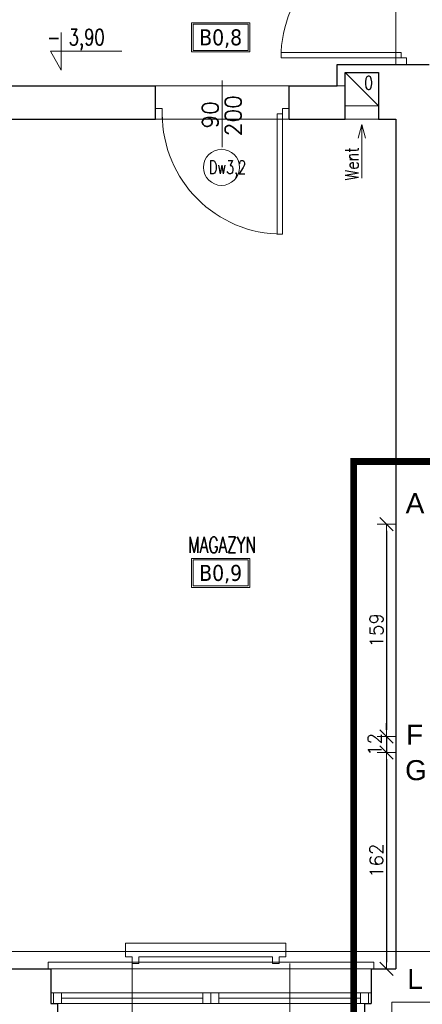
# Model space of a CAD drawing. Header units: millimetres. Extents: x 15214 to 140083, y -437840 to -79279.
# Tile 252 of 256: x 51698 to 52000, y -195614 to -194877. Entities that reach past the tile are written whole.
import ezdxf
from ezdxf.enums import TextEntityAlignment as Align

# ---------------------------------------------------------------- set-up
doc = ezdxf.new("R2010")
doc.units = ezdxf.units.MM
doc.linetypes.add('HIDDEN', pattern=[9.525, 6.35, -3.175])
doc.layers.get('0').update_dxf_attribs({"lineweight": 0})
for name, color, linetype, lineweight in [('! grzejniki', 7, 'Continuous', 0), ('0-osie-tx', 66, 'Continuous', 9), ('A_wymiary', 7, 'Continuous', 5), ('Istn-cienka', 4, 'Continuous', 9), ('Istn-drzwi', 1, 'Continuous', 13), ('Istn-okna', 6, 'Continuous', 13), ('Istn-sciany', 3, 'Continuous', 30), ('Istn-went', 5, 'Continuous', 13), ('Istn-widok', 1, 'Continuous', 15), ('Opis', 8, 'Continuous', 13), ('Opis_drzwi', 9, 'Continuous', 15), ('Opis_okna', 8, 'Continuous', 15), ('Opis_pom', 9, 'Continuous', 18), ('WYMIAROWANIE', 1, 'Continuous', 13)]:
    doc.layers.add(name, color=color, linetype=linetype, lineweight=lineweight)
doc.layers.add('AS_ opisy', color=7, linetype='Continuous')
doc.layers.add('Powierzchnia', color=140, linetype='Continuous', lineweight=5, plot=False)
doc.styles.add('ARCHETYP', font='romans.shx', dxfattribs={"height": 15})
doc.styles.add('ARIAL', font='tahoma.ttf')
doc.styles.add('SIMPLEX', font='simplex.shx', dxfattribs={"width": 0.77})
doc.styles.add('TXT', font='simplex.shx')
doc.dimstyles.new('DIM50', dxfattribs={"dimscale": 5, "dimtxt": 2, "dimasz": 1, "dimexe": 0, "dimexo": 0, "dimgap": 0.5, "dimtad": 1, "dimdec": 4, "dimrnd": 0.5, "dimdsep": 46, "dimtxsty": 'TXT', "dimblk": 'TICK1', "dimblk1": 'TICK1', "dimblk2": 'TICK1', "dimsah": 1, "dimcen": 0, "dimse1": 1, "dimse2": 1, "dimclrd": 1, "dimclre": 7, "dimclrt": 9, "dimadec": 0, "dimazin": 0, "dimtfac": 1, "dimtdec": 4, "dimtmove": 2, "dimatfit": 3, "dimldrblk": 'TICK1', "dimfxl": 1, "dimtolj": 1, "dimarcsym": 0})
doc.dimstyles.new('OL PB 100', dxfattribs={"dimscale": 4, "dimtxt": 2.5, "dimasz": 0.1, "dimexe": 10, "dimexo": 10, "dimgap": 0.5, "dimtad": 1, "dimdec": 1, "dimrnd": 0.5, "dimzin": 9, "dimdsep": 46, "dimtxsty": 'SIMPLEX', "dimblk": 'thick_MSz', "dimcen": 0.05, "dimdle": 8, "dimse1": 1, "dimse2": 1, "dimclrd": 256, "dimclre": 256, "dimclrt": 3, "dimadec": 1, "dimazin": 2, "dimtfac": 1, "dimtdec": 1, "dimtix": 1, "dimtofl": 0, "dimtmove": 2, "dimatfit": 3, "dimldrblk": 'thick_MSz', "dimfxl": 10, "dimfxlon": 1, "dimtolj": 1, "dimlwd": -1, "dimlwe": -1, "dimarcsym": 0})

# ---------------------------------------------------------------- blocks, each defined once
blk = doc.blocks.new('thick_MSz')
for p, q in [((-10, 0), (10, 0)), ((0, 15), (0, -15))]:
    blk.add_line(p, q)
at = {"const_width": 2, "elevation": 2}
blk.add_lwpolyline([(-7.1, -7.1), (7.1, 7.1)], dxfattribs=at)
blk = doc.blocks.new('*D548')
at = {"layer": 'A_wymiary', "transparency": 16777216}
blk.add_line((51691.11, -195821.59), (51979.31, -195821.59), dxfattribs=at)
at = {"layer": 'DEFPOINTS', "color": 0, "transparency": 16777216}
for p in [(51690.71, -195552.59), (51979.71, -195552.59), (51979.71, -195821.59)]:
    blk.add_point(p, dxfattribs=at)
at = {"layer": 'A_wymiary', "transparency": 16777216, "xscale": 0.4, "yscale": 0.4, "zscale": 0.4, "rotation": 180}
blk.add_blockref('thick_MSz', (51690.71, -195821.59), dxfattribs=at)
at = {"layer": 'A_wymiary', "transparency": 16777216, "xscale": 0.4, "yscale": 0.4, "zscale": 0.4}
blk.add_blockref('thick_MSz', (51979.71, -195821.59), dxfattribs=at)
at = {"layer": 'A_wymiary', "color": 3, "transparency": 16777216, "insert": (51835.21, -195814.59), "char_height": 10, "attachment_point": 5, "style": 'SIMPLEX'}
blk.add_mtext('\\A1;289', dxfattribs=at)
blk = doc.blocks.new('TICK1')
at = {"color": 2}
blk.add_line((-1, -1), (1, 1), dxfattribs=at)
at = {"color": 0}
for p, q in [((0, 0), (-1, 0)), ((0, -1.4), (0, 1.4))]:
    blk.add_line(p, q, dxfattribs=at)
blk = doc.blocks.new('*D1518')
at = {"layer": 'DEFPOINTS', "color": 0, "transparency": 16777216}
for p in [(52007.71, -195254.59), (51972.66, -195413.59), (52004.71, -195413.59)]:
    blk.add_point(p, dxfattribs=at)
at = {"layer": 'WYMIAROWANIE', "color": 1, "lineweight": -2, "transparency": 16777216}
blk.add_line((51972.66, -195259.59), (51972.66, -195408.59), dxfattribs=at)
at = {"layer": 'WYMIAROWANIE', "color": 1, "lineweight": -2, "transparency": 16777216, "xscale": 5, "yscale": 5, "zscale": 5}
for p, rotation in [((51972.66, -195254.59), 90), ((51972.66, -195413.59), 270)]:
    blk.add_blockref('TICK1', p, dxfattribs=dict(at, rotation=rotation))
at = {"layer": 'WYMIAROWANIE', "color": 9, "transparency": 16777216, "insert": (51965.16, -195334.09), "char_height": 10, "attachment_point": 5, "rotation": 90, "style": 'TXT'}
blk.add_mtext('\\A1;159', dxfattribs=at)
blk = doc.blocks.new('*D1519')
at = {"layer": 'DEFPOINTS', "color": 0, "transparency": 16777216}
for p in [(52004.71, -195413.59), (51972.66, -195425.59), (52004.71, -195425.59)]:
    blk.add_point(p, dxfattribs=at)
at = {"layer": 'WYMIAROWANIE', "color": 1, "lineweight": -2, "transparency": 16777216}
for p, q in [((51972.66, -195408.59), (51972.66, -195403.59)), ((51972.66, -195413.59), (51972.66, -195425.59)), ((51972.66, -195430.59), (51972.66, -195435.59))]:
    blk.add_line(p, q, dxfattribs=at)
at = {"layer": 'WYMIAROWANIE', "color": 1, "lineweight": -2, "transparency": 16777216, "xscale": 5, "yscale": 5, "zscale": 5}
for p, rotation in [((51972.66, -195413.59), 270), ((51972.66, -195425.59), 90)]:
    blk.add_blockref('TICK1', p, dxfattribs=dict(at, rotation=rotation))
at = {"layer": 'WYMIAROWANIE', "color": 9, "transparency": 16777216, "insert": (51963.91, -195419.59), "char_height": 10, "attachment_point": 5, "rotation": 90, "style": 'TXT'}
blk.add_mtext('\\A1;12', dxfattribs=at)
blk = doc.blocks.new('*D1520')
at = {"layer": 'DEFPOINTS', "color": 0, "transparency": 16777216}
for p in [(52004.71, -195425.59), (51972.66, -195587.59), (52004.71, -195587.59)]:
    blk.add_point(p, dxfattribs=at)
at = {"layer": 'WYMIAROWANIE', "color": 1, "lineweight": -2, "transparency": 16777216}
blk.add_line((51972.66, -195430.59), (51972.66, -195582.59), dxfattribs=at)
at = {"layer": 'WYMIAROWANIE', "color": 1, "lineweight": -2, "transparency": 16777216, "xscale": 5, "yscale": 5, "zscale": 5}
for p, rotation in [((51972.66, -195425.59), 90), ((51972.66, -195587.59), 270)]:
    blk.add_blockref('TICK1', p, dxfattribs=dict(at, rotation=rotation))
at = {"layer": 'WYMIAROWANIE', "color": 9, "transparency": 16777216, "insert": (51965.16, -195506.59), "char_height": 10, "attachment_point": 5, "rotation": 90, "style": 'TXT'}
blk.add_mtext('\\A1;162', dxfattribs=at)

msp = doc.modelspace()

# ---------------------------------------------------------------- linework, layer by layer
at = {"layer": '! grzejniki'}
msp.add_lwpolyline([(51782.21802, -195583.42942), (51782.21802, -195578.42942), (51777.21802, -195578.42942), (51777.21802, -195568.42942), (51897.21802, -195568.42942), (51897.21802, -195578.42942), (51892.21802, -195578.42942), (51892.21802, -195583.42942), (51887.21802, -195583.42942), (51887.21802, -195578.42942), (51787.21802, -195578.42942), (51787.21802, -195583.42942)], close=True, dxfattribs=at)
at = {"layer": '0-osie-tx'}
msp.add_lwpolyline([(48942.71142, -195574.5883), (58021.88888, -195574.5883)], dxfattribs=at)
at = {"layer": 'Istn-cienka', "linetype": 'HIDDEN', "ltscale": 2}
msp.add_lwpolyline([(51721.21802, -195587.5883), (51961.21802, -195587.5883)], dxfattribs=at)
at = {"layer": 'Istn-drzwi'}
for points in [[(51893.71142, -194901.5883), (51983.71142, -194901.5883), (51983.71142, -194905.5883), (51893.71142, -194905.5883)], [(51987.71142, -194905.5883), (51987.71142, -194910.5883), (51979.71142, -194910.5883), (51979.71142, -194905.5883)], [(51804.71142, -194943.5883), (51799.71142, -194943.5883), (51799.71142, -194951.5883), (51804.71142, -194951.5883)], [(51894.71142, -194943.5883), (51899.71142, -194943.5883), (51899.71142, -194951.5883), (51894.71142, -194951.5883)], [(51890.71142, -195037.5883), (51890.71142, -194947.5883), (51894.71142, -194947.5883), (51894.71142, -195037.5883)]]:
    msp.add_lwpolyline(points, close=True, dxfattribs=at)
msp.add_lwpolyline([(51849.71142, -194922.5883), (51849.71142, -194972.5883)], dxfattribs=at)
for centre, start, end in [((51983.71142, -194905.5883), 90.00000004, 180.00000004), ((51894.71142, -194947.5883), 180.00000004, 270.00000004)]:
    msp.add_arc(centre, 90, start, end, dxfattribs=at)
at = {"layer": 'Istn-okna'}
for points in [[(51721.21802, -195605.5883), (51961.21802, -195605.5883)], [(51729.21802, -195609.5883), (51835.21802, -195609.5883)], [(51847.21802, -195609.5883), (51953.21802, -195609.5883)], [(51721.21802, -195613.5883), (51961.21802, -195613.5883)]]:
    msp.add_lwpolyline(points, dxfattribs=at)
for points in [[(51723.21802, -195613.5883), (51729.21802, -195613.5883), (51729.21802, -195605.5883), (51723.21802, -195605.5883)], [(51835.21802, -195613.5883), (51841.21802, -195613.5883), (51841.21802, -195605.5883), (51835.21802, -195605.5883)], [(51841.21802, -195613.5883), (51847.21802, -195613.5883), (51847.21802, -195605.5883), (51841.21802, -195605.5883)], [(51953.21802, -195613.5883), (51959.21802, -195613.5883), (51959.21802, -195605.5883), (51953.21802, -195605.5883)]]:
    msp.add_lwpolyline(points, close=True, dxfattribs=at)
at = {"layer": 'Istn-sciany'}
for points in [[(51935.71142, -194910.5883), (52004.71142, -194910.5883)], [(51935.71142, -194926.5883), (51935.71142, -194910.5883)], [(51941.71142, -194951.5883), (51941.71142, -194916.5883)], [(51941.71142, -194916.5883), (51966.71142, -194916.5883)], [(51966.71142, -194916.5883), (51966.71142, -194951.5883)], [(51373.71142, -194926.5883), (51799.71142, -194926.5883)], [(51799.71142, -194951.5883), (51799.71142, -194926.5883)], [(51899.71142, -194926.5883), (51935.71142, -194926.5883)], [(51899.71142, -194951.5883), (51899.71142, -194926.5883)], [(51690.71142, -194951.5883), (51799.71142, -194951.5883)], [(51899.71142, -194951.5883), (51941.71142, -194951.5883)], [(51966.71142, -194951.5883), (51979.71142, -194951.5883)], [(51979.71142, -194951.5883), (51979.71142, -195587.5883)], [(51690.71142, -195587.5883), (51721.21802, -195587.5883)], [(51721.21802, -195587.5883), (51721.21802, -195613.5883)], [(51961.21802, -195587.5883), (51979.71142, -195587.5883)], [(51961.21802, -195587.5883), (51961.21802, -195613.5883)], [(51721.21802, -195613.5883), (51726.21802, -195613.5883)], [(51726.21802, -195613.5883), (51726.21802, -195625.5883)], [(51956.21802, -195613.5883), (51961.21802, -195613.5883)], [(51956.21802, -195613.5883), (51956.21802, -195625.5883)]]:
    msp.add_lwpolyline(points, dxfattribs=at)
at = {"layer": 'Istn-went'}
msp.add_lwpolyline([(51941.71142, -194941.5883), (51966.71142, -194941.5883), (51966.71142, -194916.5883), (51941.71142, -194916.5883)], close=True, dxfattribs=at)
for points in [[(51941.71142, -194916.5883), (51966.71142, -194941.5883)], [(51941.71142, -194951.5883), (51966.71142, -194951.5883)], [(51954.21142, -194955.64023), (51951.53193, -194965.64023)], [(51954.21142, -194995.68676), (51954.21142, -194955.64023)], [(51954.21142, -194955.64023), (51956.89092, -194965.64023)]]:
    msp.add_lwpolyline(points, dxfattribs=at)
at = {"layer": 'Istn-widok'}
for points in [[(51935.71142, -194926.5883), (51941.71142, -194926.5883)], [(51719.21802, -195582.5883), (51963.21802, -195582.5883)], [(51719.21802, -195587.5883), (51719.21802, -195582.5883)], [(51963.21802, -195587.5883), (51963.21802, -195582.5883)], [(51976.71142, -195612.5883), (52604.71142, -195612.5883)], [(51976.71142, -195612.5883), (51976.71142, -195625.5883)]]:
    msp.add_lwpolyline(points, dxfattribs=at)
at = {"layer": 'Opis'}
for points in [[(51729.1019, -194886.75759), (51729.1019, -194914.75936)], [(51729.1019, -194914.75936), (51721.01848, -194900.75848)], [(51721.01848, -194900.75848), (51774.45269, -194900.75848)]]:
    msp.add_lwpolyline(points, dxfattribs=at)
at = {"layer": 'Opis', "color": 74, "linetype": 'HIDDEN', "ltscale": 3, "true_color": 0x4a9400, "const_width": 5}
msp.add_lwpolyline([(51948.19219, -195207.7778), (52424.23413, -195207.7778), (52424.23413, -195663.92454), (51948.19219, -195663.92454)], close=True, dxfattribs=at)
at = {"layer": 'Opis_drzwi'}
msp.add_circle((51849.07644, -194987.59964), 13.5, dxfattribs=at)
at = {"layer": 'Opis_okna'}
for points in [[(51782.21802, -195583.42942), (51782.21802, -195695.01463)], [(51900.21802, -195583.42942), (51900.21802, -195695.01463)]]:
    msp.add_lwpolyline(points, dxfattribs=at)
at = {"layer": 'Opis_pom', "ltscale": 0.7}
for points in [[(51826.7312, -194901.15848), (51870.2512, -194901.15848), (51870.2512, -194879.39848), (51826.7312, -194879.39848)], [(51827.8192, -194900.07048), (51869.1632, -194900.07048), (51869.1632, -194880.48648), (51827.8192, -194880.48648)], [(51826.7312, -195302.05482), (51870.2512, -195302.05482), (51870.2512, -195280.29482), (51826.7312, -195280.29482)], [(51827.8192, -195300.96682), (51869.1632, -195300.96682), (51869.1632, -195281.38282), (51827.8192, -195281.38282)]]:
    msp.add_lwpolyline(points, close=True, dxfattribs=at)
at = {"layer": 'Powierzchnia'}
msp.add_lwpolyline([(51089.71142, -194908.5883), (51172.71142, -194908.5883), (51172.71142, -194926.5883), (51935.71142, -194926.5883), (51935.71142, -194910.5883), (51979.71142, -194910.5883), (51979.71142, -194796.5883), (51221.21802, -194796.5883), (51221.21802, -194513.5883), (51089.71142, -194513.5883), (51089.71142, -194908.5883)], dxfattribs=at)
msp.add_lwpolyline([(51690.71142, -195587.5883), (51979.71142, -195587.5883), (51979.71142, -194951.5883), (51690.71142, -194951.5883)], close=True, dxfattribs=at)

# ---------------------------------------------------------------- texts
at = {"layer": 'AS_ opisy', "char_height": 15, "attachment_point": 1, "style": 'TXT'}
for s, insert in [('{\\fArial|b0|i0|c238|p34;A}', (51987.11719, -195231.47991)), ('{\\fArial|b0|i0|c238|p34;F}', (51987.39105, -195404.74512)), ('{\\fArial|b0|i0|c238|p34;G}', (51986.71039, -195431.30425)), ('{\\fArial|b0|i0|c238|p34;L}', (51988.28619, -195587.56836))]:
    msp.add_mtext_dynamic_manual_height_columns(s, width=15, gutter_width=75, heights=[15], dxfattribs=dict(at, insert=insert))
at = {"layer": 'Istn-drzwi', "color": 8, "style": 'ARCHETYP'}
for s, p in [('200', (51863.85856, -194964.39238)), ('90', (51846.71142, -194958.61111))]:
    msp.add_text(s, height=12, rotation=89.99999996, dxfattribs=at).set_placement(p)
at = {"layer": 'Istn-went', "style": 'ARCHETYP', "width": 0.8}
for s, rotation, p in [('0', 0.00000004, (51955.87286, -194929.41077)), ('Went', 89.99999996, (51951.8812, -194997.47365))]:
    msp.add_text(s, height=10, rotation=rotation, dxfattribs=at).set_placement(p)
at = {"layer": 'Opis', "style": 'SIMPLEX', "width": 0.75}
msp.add_text('- 3,90', height=12, dxfattribs=at).set_placement((51718.41445, -194896.18036))
at = {"layer": 'Opis', "color": 74, "linetype": 'HIDDEN', "ltscale": 3, "true_color": 0x4a9400, "insert": (51604.62487, -194843.02199), "char_height": 15, "attachment_point": 1, "style": 'TXT'}
msp.add_mtext_dynamic_manual_height_columns('SANITARIAT PIWNICE', width=149.161914, gutter_width=75, heights=[0], dxfattribs=at)
at = {"layer": 'Opis_drzwi', "style": 'ARCHETYP', "width": 0.7}
msp.add_text('Dw3,2', height=10, dxfattribs=at).set_placement((51839.65838, -194992.52132))
at = {"layer": 'Opis_pom', "ltscale": 0.7, "style": 'TXT', "width": 0.7}
msp.add_text('MAGAZYN', height=12, dxfattribs=at).set_placement((51849.60634, -195276.24851), align=Align.CENTER)
at = {"layer": 'Opis_pom', "ltscale": 0.7, "style": 'ARIAL'}
for tag, p in [('B0,8', (51848.4912, -194890.27848)), ('B0,9', (51848.4912, -195291.17482))]:
    msp.add_attdef(tag, text='', height=11.968, dxfattribs=at).set_placement(p, align=Align.MIDDLE_CENTER)

# ---------------------------------------------------------------- dimensions: what is measured, and where the dimension line sits
at = {"layer": 'A_wymiary'}
dim = msp.add_linear_dim(base=(51979.71142, -195821.5883), p1=(51690.71142, -195552.5883), p2=(51979.71142, -195552.5883), dimstyle='OL PB 100', dxfattribs=at)
dim.commit()
dim.dimension.update_dxf_attribs({"geometry": '*D548', "text_midpoint": (51835.21142, -195814.5883)})
at = {"layer": 'WYMIAROWANIE'}
for base, p1, p2, picture, middle in [((51972.66342, -195413.5883), (52007.71142, -195254.5883), (52004.71142, -195413.5883), '*D1518', (51965.16342, -195334.0883)), ((51972.66342, -195425.5883), (52004.71142, -195413.5883), (52004.71142, -195425.5883), '*D1519', (51963.91342, -195419.5883)), ((51972.66342, -195587.5883), (52004.71142, -195425.5883), (52004.71142, -195587.5883), '*D1520', (51965.16342, -195506.5883))]:
    dim = msp.add_linear_dim(base=base, p1=p1, p2=p2, angle=90, dimstyle='DIM50', dxfattribs=at)
    dim.commit()
    dim.dimension.update_dxf_attribs({"geometry": picture, "text_midpoint": middle})

doc.saveas('drawing.dxf')
